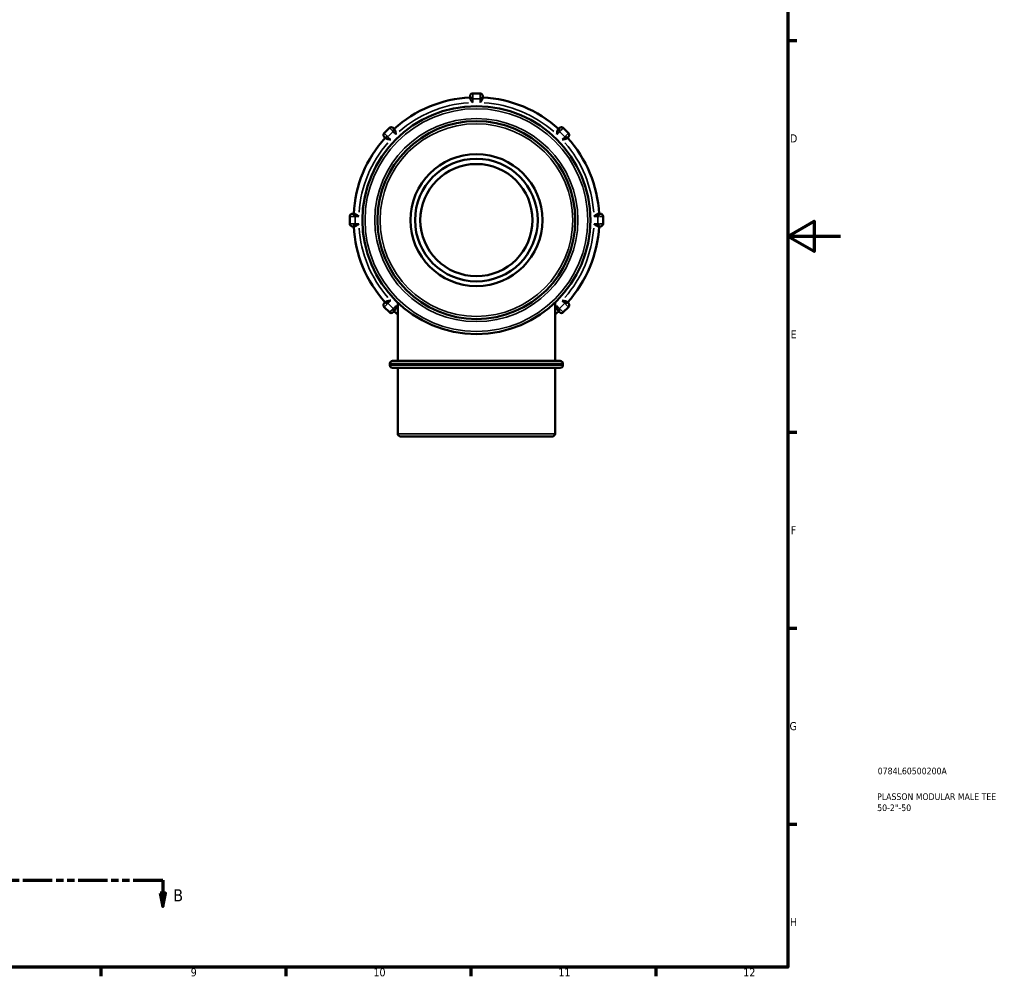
# Model space of a CAD drawing. Header units: millimetres. Extents: x -44 to 908, y 0 to 793.
# Tile 4 of 5: x 530 to 903, y 17 to 379. Entities that reach past the tile are written whole.
import ezdxf

# ---------------------------------------------------------------- set-up
doc = ezdxf.new("R2010")
doc.units = ezdxf.units.MM
doc.linetypes.add('DOUBLE_DASH_CHAIN', pattern=[1.2403, 0.6614, -0.0827, 0.1654, -0.0827, 0.1654, -0.0827])
for name, color, linetype, lineweight in [('Border (ANSI)', 7, 'Continuous', 70), ('Section Line (ANSI)', 7, 'DOUBLE_DASH_CHAIN', 70), ('Title (ISO)', 7, 'Continuous', 50), ('Visible (ANSI)', 7, 'Continuous', 50), ('Visible Narrow (ANSI)', 7, 'Continuous', 35)]:
    doc.layers.add(name, color=color, linetype=linetype, lineweight=lineweight)
doc.styles.add('Label Text (ANSI)', font='tahoma.ttf')
doc.styles.add('Note Text (ANSI)', font='tahoma.ttf')
doc.styles.add('Note Text (ISO)', font='tahoma.ttf')

# ---------------------------------------------------------------- blocks, each defined once
blk = doc.blocks.new('Borders Default Border')
at = {"layer": 'Border (ANSI)'}
for p, q in [((821, 371.25), (824.45, 371.25)), ((821, 222.75), (824.45, 222.75)), ((821, 148.5), (824.45, 148.5)), ((821, 74.25), (824.45, 74.25)), ((560.67, 20), (560.67, 16.55)), ((630.75, 20), (630.75, 16.55)), ((700.83, 20), (700.83, 16.55)), ((770.92, 20), (770.92, 16.55))]:
    blk.add_line(p, q, dxfattribs=at)
at = {"layer": 'Border (ANSI)', "flags": 128}
for points in [[(20, 20), (20, 574), (821, 574), (821, 20), (20, 20)], [(841, 297), (821, 297), (831, 302.77), (831, 291.23), (821, 297)]]:
    blk.add_lwpolyline(points, dxfattribs=at)
at = {"layer": 'Border (ANSI)', "attachment_point": 7, "style": 'Note Text (ANSI)'}
for s, insert, char_height in [('D', (821.81, 332.6), 3.05), ('E', (822.05, 258.35), 3.05), ('F', (822.14, 184.1), 3.05), ('G', (821.66, 109.79), 3.05), ('H', (821.81, 35.6), 3.05), ('9', (594.7, 16.49), 3.05), ('10', (663.96, 16.49), 3.048), ('11', (734.04, 16.55), 3.048), ('12', (804.13, 16.55), 3.048)]:
    blk.add_mtext(s, dxfattribs=dict(at, insert=insert, char_height=char_height))
blk = doc.blocks.new('Title Blocks ISO')
at = {"layer": 'Title (ISO)', "color": 232, "true_color": 0xca0064, "style": 'Note Text (ISO)'}
for tag, p in [('PART_NUMBER_001', (34.08, 73.13)), ('DESCRIPTION_001', (33.84, 63.4)), ('DESCRIPTION_002', (33.88, 59.18))]:
    blk.add_attdef(tag, p, '', height=2.5, dxfattribs=at)
blk = doc.blocks.new('2dTransSection0')
at = {"layer": 'Section Line (ANSI)', "linetype": 'DOUBLE_DASH_CHAIN', "ltscale": 16.827274}
blk.add_line((280.67, 53.03), (584.13, 53.03), dxfattribs=at)
at = {"layer": 'Section Line (ANSI)', "linetype": 'Continuous'}
for p, q in [((280.67, 53.03), (291.94, 53.03)), ((280.67, 53.03), (280.67, 48.03)), ((572.86, 53.03), (584.13, 53.03)), ((584.13, 53.03), (584.13, 48.03)), ((279.67, 48.03), (280.67, 43.03)), ((281.67, 48.03), (279.67, 48.03)), ((280.67, 48.03), (280.67, 43.03)), ((280.67, 43.03), (281.67, 48.03)), ((583.13, 48.03), (584.13, 43.03)), ((585.13, 48.03), (583.13, 48.03)), ((584.13, 48.03), (584.13, 43.03)), ((584.13, 43.03), (585.13, 48.03))]:
    blk.add_line(p, q, dxfattribs=at)
at = {"layer": 'Section Line (ANSI)', "linetype": 'Continuous', "flags": 128}
for points in [[(279.67, 48.03), (280.67, 43.03), (281.67, 48.03), (279.67, 48.03)], [(583.13, 48.03), (584.13, 43.03), (585.13, 48.03), (583.13, 48.03)]]:
    blk.add_lwpolyline(points, dxfattribs=at)
at = {"layer": 'Section Line (ANSI)'}
for points in [[(279.67, 48.03), (280.67, 43.03), (281.67, 48.03), (279.67, 48.03)], [(583.13, 48.03), (584.13, 43.03), (585.13, 48.03), (583.13, 48.03)]]:
    blk.add_solid(points, dxfattribs=at)
at = {"layer": 'Section Line (ANSI)', "char_height": 4.57, "attachment_point": 7, "style": 'Label Text (ANSI)'}
for insert in [(273.92, 44.96), (588.09, 44.96)]:
    blk.add_mtext('B', dxfattribs=dict(at, insert=insert))

msp = doc.modelspace()

# ---------------------------------------------------------------- linework, layer by layer
at = {"layer": 'Visible (ANSI)'}
for p, q in [((704.364, 351.177), (701.564, 351.177)), ((700.564, 349.425), (700.564, 350.177)), ((705.364, 350.177), (705.364, 349.425)), ((670.013, 338.108), (668.033, 336.129)), ((671.427, 338.108), (671.959, 337.576)), ((733.969, 337.576), (734.501, 338.108)), ((737.895, 336.129), (735.915, 338.108)), ((668.565, 334.182), (668.033, 334.714)), ((737.895, 334.714), (737.363, 334.182)), ((654.964, 304.577), (654.964, 301.777)), ((655.964, 305.577), (656.716, 305.577)), ((749.211, 305.577), (749.964, 305.577)), ((750.964, 301.777), (750.964, 304.577)), ((656.716, 300.777), (655.964, 300.777)), ((749.964, 300.777), (749.211, 300.777)), ((668.033, 271.64), (668.565, 272.173)), ((668.033, 270.226), (670.013, 268.246)), ((671.959, 268.778), (671.427, 268.246)), ((673.157, 249.777), (673.157, 271.908)), ((732.771, 249.777), (732.771, 271.908)), ((734.501, 268.246), (733.969, 268.778)), ((735.915, 268.246), (737.895, 270.226)), ((737.363, 272.173), (737.895, 271.64)), ((670.176, 248.177), (670.176, 248.777)), ((671.176, 249.777), (734.751, 249.777)), ((734.751, 247.177), (671.176, 247.177)), ((673.157, 222.177), (673.157, 247.177)), ((732.771, 222.177), (732.771, 247.177)), ((735.751, 248.177), (735.751, 248.777)), ((731.771, 221.177), (674.157, 221.177))]:
    msp.add_line(p, q, dxfattribs=at)
for radius in [43.2, 37.5, 25, 23.25, 21.25]:
    msp.add_circle((702.964, 303.177), radius, dxfattribs=at)
for centre, radius, start, end in [((701.564, 350.177), 1, 90, 180), ((704.364, 350.177), 1, 0, 90), ((702.964, 303.177), 46.56, 92.9547, 132.0453), ((702.964, 303.177), 46.56, 47.9547, 87.0453), ((668.74, 335.421), 1, 135, 225), ((670.72, 337.401), 1, 45, 135), ((735.208, 337.401), 1, 45, 135), ((737.188, 335.421), 1, 315, 45), ((702.964, 303.177), 46.56, 137.9547, 177.0453), ((702.964, 303.177), 46.56, 2.9547, 42.0453), ((655.964, 304.577), 1, 90, 180), ((749.964, 304.577), 1, 0, 90), ((655.964, 301.777), 1, 180, 270), ((702.964, 303.177), 46.56, 182.9547, 222.0453), ((702.964, 303.177), 46.56, 317.9547, 357.0453), ((749.964, 301.777), 1, 270, 0), ((668.74, 270.933), 1, 135, 225), ((737.188, 270.933), 1, 315, 45), ((670.72, 268.953), 1, 225, 315), ((702.964, 303.177), 46.56, 227.9547, 230.19441), ((702.964, 303.177), 46.56, 309.80559, 312.0453), ((735.208, 268.953), 1, 225, 315), ((671.176, 248.777), 1, 90, 180), ((671.176, 248.177), 1, 180, 270), ((734.751, 248.777), 1, 0, 90), ((734.751, 248.177), 1, 270, 0), ((674.157, 222.177), 1, 180, 270), ((731.771, 222.177), 1, 270, 0)]:
    msp.add_arc(centre, radius, start, end, dxfattribs=at)
for points, knots in [([(700.617, 349.177), (700.589, 349.25), (700.572, 349.318), (700.564, 349.394), (700.564, 349.41), (700.564, 349.425)], [0.994438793, 0.994438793, 0.994438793, 0.994438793, 1.064124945, 1.064124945, 1.082696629, 1.082696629, 1.082696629, 1.082696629]), ([(701.564, 347.715), (701.562, 347.717), (701.561, 347.719), (701.418, 347.917), (701.275, 348.114), (701.014, 348.487), (700.893, 348.666), (700.721, 348.956), (700.659, 349.072), (700.617, 349.177)], [-0.80107277, -0.80107277, -0.80107277, -0.80107277, -0.80030896, -0.80030896, -0.72775171, -0.72775171, -0.6586464, -0.6586464, -0.60821164, -0.60821164, -0.60821164, -0.60821164]), ([(705.31, 349.177), (705.269, 349.072), (705.207, 348.956), (705.034, 348.666), (704.913, 348.487), (704.653, 348.114), (704.51, 347.917), (704.367, 347.719), (704.365, 347.717), (704.364, 347.715)], [-0.19195335, -0.19195335, -0.19195335, -0.19195335, -0.14155639, -0.14155639, -0.07250287, -0.07250287, 0, 0, 0.00076324, 0.00076324, 0.00076324, 0.00076324]), ([(705.364, 349.425), (705.364, 349.361), (705.35, 349.298), (705.327, 349.222), (705.319, 349.2), (705.31, 349.177)], [0.152217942, 0.152217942, 0.152217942, 0.152217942, 0.168164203, 0.168164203, 0.174710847, 0.174710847, 0.174710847, 0.174710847]), ([(671.959, 337.576), (672.004, 337.531), (672.039, 337.477), (672.076, 337.407), (672.086, 337.386), (672.096, 337.363)], [0.152217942, 0.152217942, 0.152217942, 0.152217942, 0.168164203, 0.168164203, 0.174710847, 0.174710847, 0.174710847, 0.174710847]), ([(672.096, 337.363), (672.141, 337.26), (672.18, 337.133), (672.262, 336.807), (672.303, 336.595), (672.383, 336.147), (672.421, 335.907), (672.46, 335.665), (672.46, 335.663), (672.461, 335.66)], [-0.19195335, -0.19195335, -0.19195335, -0.19195335, -0.14155639, -0.14155639, -0.07250287, -0.07250287, 0, 0, 0.00076324, 0.00076324, 0.00076324, 0.00076324]), ([(733.467, 335.66), (733.467, 335.663), (733.468, 335.665), (733.507, 335.907), (733.545, 336.147), (733.624, 336.595), (733.665, 336.807), (733.748, 337.133), (733.786, 337.26), (733.832, 337.363)], [-0.80107277, -0.80107277, -0.80107277, -0.80107277, -0.80030896, -0.80030896, -0.72775171, -0.72775171, -0.6586464, -0.6586464, -0.60821164, -0.60821164, -0.60821164, -0.60821164]), ([(733.832, 337.363), (733.863, 337.435), (733.899, 337.495), (733.948, 337.554), (733.958, 337.566), (733.969, 337.576)], [0.994438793, 0.994438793, 0.994438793, 0.994438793, 1.064124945, 1.064124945, 1.082696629, 1.082696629, 1.082696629, 1.082696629]), ([(668.778, 334.045), (668.706, 334.076), (668.646, 334.112), (668.587, 334.161), (668.575, 334.172), (668.565, 334.182)], [0.994438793, 0.994438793, 0.994438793, 0.994438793, 1.064124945, 1.064124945, 1.082696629, 1.082696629, 1.082696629, 1.082696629]), ([(670.481, 333.681), (670.478, 333.681), (670.476, 333.681), (670.235, 333.72), (669.994, 333.758), (669.546, 333.838), (669.334, 333.879), (669.008, 333.962), (668.882, 334), (668.778, 334.045)], [-0.80107277, -0.80107277, -0.80107277, -0.80107277, -0.80030896, -0.80030896, -0.72775171, -0.72775171, -0.6586464, -0.6586464, -0.60821164, -0.60821164, -0.60821164, -0.60821164]), ([(737.15, 334.045), (737.046, 334), (736.92, 333.962), (736.593, 333.879), (736.381, 333.838), (735.933, 333.758), (735.693, 333.72), (735.452, 333.681), (735.449, 333.681), (735.447, 333.681)], [-0.19195335, -0.19195335, -0.19195335, -0.19195335, -0.14155639, -0.14155639, -0.07250287, -0.07250287, 0, 0, 0.00076324, 0.00076324, 0.00076324, 0.00076324]), ([(737.363, 334.182), (737.318, 334.137), (737.263, 334.102), (737.193, 334.065), (737.172, 334.055), (737.15, 334.045)], [0.152217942, 0.152217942, 0.152217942, 0.152217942, 0.168164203, 0.168164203, 0.174710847, 0.174710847, 0.174710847, 0.174710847]), ([(656.716, 305.577), (656.78, 305.577), (656.843, 305.564), (656.919, 305.54), (656.941, 305.533), (656.964, 305.524)], [0.152217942, 0.152217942, 0.152217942, 0.152217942, 0.168164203, 0.168164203, 0.174710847, 0.174710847, 0.174710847, 0.174710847]), ([(656.964, 305.524), (657.069, 305.482), (657.185, 305.42), (657.475, 305.248), (657.654, 305.127), (658.027, 304.866), (658.224, 304.723), (658.422, 304.58), (658.424, 304.579), (658.426, 304.577)], [-0.19195335, -0.19195335, -0.19195335, -0.19195335, -0.14155639, -0.14155639, -0.07250287, -0.07250287, 0, 0, 0.00076324, 0.00076324, 0.00076324, 0.00076324]), ([(747.502, 304.577), (747.504, 304.579), (747.506, 304.58), (747.704, 304.723), (747.901, 304.866), (748.274, 305.127), (748.453, 305.248), (748.742, 305.42), (748.858, 305.482), (748.964, 305.524)], [-0.80107277, -0.80107277, -0.80107277, -0.80107277, -0.80030896, -0.80030896, -0.72775171, -0.72775171, -0.6586464, -0.6586464, -0.60821164, -0.60821164, -0.60821164, -0.60821164]), ([(748.964, 305.524), (749.036, 305.552), (749.104, 305.569), (749.181, 305.577), (749.196, 305.577), (749.211, 305.577)], [0.994438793, 0.994438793, 0.994438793, 0.994438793, 1.064124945, 1.064124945, 1.082696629, 1.082696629, 1.082696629, 1.082696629]), ([(656.964, 300.831), (656.891, 300.802), (656.823, 300.785), (656.747, 300.778), (656.731, 300.777), (656.716, 300.777)], [0.994438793, 0.994438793, 0.994438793, 0.994438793, 1.064124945, 1.064124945, 1.082696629, 1.082696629, 1.082696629, 1.082696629]), ([(658.426, 301.777), (658.424, 301.776), (658.422, 301.774), (658.224, 301.631), (658.027, 301.489), (657.654, 301.228), (657.475, 301.107), (657.185, 300.934), (657.069, 300.872), (656.964, 300.831)], [-0.80107277, -0.80107277, -0.80107277, -0.80107277, -0.80030896, -0.80030896, -0.72775171, -0.72775171, -0.6586464, -0.6586464, -0.60821164, -0.60821164, -0.60821164, -0.60821164]), ([(748.964, 300.831), (748.858, 300.872), (748.742, 300.934), (748.453, 301.107), (748.274, 301.228), (747.901, 301.489), (747.704, 301.631), (747.506, 301.774), (747.504, 301.776), (747.502, 301.777)], [-0.19195335, -0.19195335, -0.19195335, -0.19195335, -0.14155639, -0.14155639, -0.07250287, -0.07250287, 0, 0, 0.00076324, 0.00076324, 0.00076324, 0.00076324]), ([(749.211, 300.777), (749.148, 300.777), (749.084, 300.791), (749.009, 300.814), (748.986, 300.822), (748.964, 300.831)], [0.152217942, 0.152217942, 0.152217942, 0.152217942, 0.168164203, 0.168164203, 0.174710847, 0.174710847, 0.174710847, 0.174710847]), ([(668.778, 272.31), (668.882, 272.355), (669.008, 272.393), (669.334, 272.476), (669.546, 272.517), (669.994, 272.596), (670.235, 272.635), (670.476, 272.673), (670.478, 272.674), (670.481, 272.674)], [-0.19195335, -0.19195335, -0.19195335, -0.19195335, -0.14155639, -0.14155639, -0.07250287, -0.07250287, 0, 0, 0.00076324, 0.00076324, 0.00076324, 0.00076324]), ([(735.447, 272.674), (735.449, 272.674), (735.452, 272.673), (735.693, 272.635), (735.933, 272.596), (736.381, 272.517), (736.593, 272.476), (736.92, 272.393), (737.046, 272.355), (737.15, 272.31)], [-0.80107277, -0.80107277, -0.80107277, -0.80107277, -0.80030896, -0.80030896, -0.72775171, -0.72775171, -0.6586464, -0.6586464, -0.60821164, -0.60821164, -0.60821164, -0.60821164]), ([(668.565, 272.173), (668.61, 272.217), (668.664, 272.253), (668.734, 272.29), (668.756, 272.3), (668.778, 272.31)], [0.152217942, 0.152217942, 0.152217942, 0.152217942, 0.168164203, 0.168164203, 0.174710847, 0.174710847, 0.174710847, 0.174710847]), ([(672.096, 268.991), (672.065, 268.92), (672.029, 268.86), (671.98, 268.8), (671.969, 268.789), (671.959, 268.778)], [0.994438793, 0.994438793, 0.994438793, 0.994438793, 1.064124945, 1.064124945, 1.082696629, 1.082696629, 1.082696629, 1.082696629]), ([(672.461, 270.694), (672.46, 270.692), (672.46, 270.689), (672.421, 270.448), (672.383, 270.208), (672.303, 269.76), (672.262, 269.548), (672.18, 269.221), (672.141, 269.095), (672.096, 268.991)], [-0.80107277, -0.80107277, -0.80107277, -0.80107277, -0.80030896, -0.80030896, -0.72775171, -0.72775171, -0.6586464, -0.6586464, -0.60821164, -0.60821164, -0.60821164, -0.60821164]), ([(733.832, 268.991), (733.786, 269.095), (733.748, 269.221), (733.665, 269.548), (733.624, 269.76), (733.545, 270.208), (733.507, 270.448), (733.468, 270.689), (733.467, 270.692), (733.467, 270.694)], [-0.19195335, -0.19195335, -0.19195335, -0.19195335, -0.14155639, -0.14155639, -0.07250287, -0.07250287, 0, 0, 0.00076324, 0.00076324, 0.00076324, 0.00076324]), ([(733.969, 268.778), (733.924, 268.823), (733.888, 268.878), (733.851, 268.948), (733.841, 268.969), (733.832, 268.991)], [0.152217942, 0.152217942, 0.152217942, 0.152217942, 0.168164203, 0.168164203, 0.174710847, 0.174710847, 0.174710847, 0.174710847]), ([(737.15, 272.31), (737.222, 272.279), (737.281, 272.243), (737.341, 272.193), (737.352, 272.183), (737.363, 272.173)], [0.994438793, 0.994438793, 0.994438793, 0.994438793, 1.064124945, 1.064124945, 1.082696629, 1.082696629, 1.082696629, 1.082696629])]:
    msp.add_open_spline(points, degree=3, knots=knots, dxfattribs=at)
at = {"layer": 'Visible Narrow (ANSI)'}
for p, q in [((701.564, 351.173), (701.564, 349.799)), ((704.364, 349.799), (704.364, 351.173)), ((701.502, 349.177), (700.639, 349.177)), ((701.564, 349.648), (701.564, 349.202)), ((701.564, 347.788), (701.564, 349.104)), ((701.704, 349.177), (704.224, 349.177)), ((704.364, 349.202), (704.364, 349.648)), ((704.364, 349.104), (704.364, 347.788)), ((705.288, 349.177), (704.426, 349.177)), ((668.036, 336.125), (669.007, 335.154)), ((669.546, 334.813), (671.328, 336.595)), ((670.987, 337.134), (670.016, 338.105)), ((671.409, 336.712), (671.094, 337.027)), ((672.08, 337.348), (671.471, 336.738)), ((671.478, 336.643), (672.409, 335.712)), ((733.519, 335.712), (734.449, 336.643)), ((734.457, 336.738), (733.847, 337.348)), ((734.833, 337.027), (734.518, 336.712)), ((734.6, 336.595), (736.382, 334.813)), ((735.912, 338.105), (734.94, 337.134)), ((736.92, 335.154), (737.892, 336.125)), ((669.403, 334.67), (668.793, 334.061)), ((669.114, 335.047), (669.429, 334.732)), ((670.429, 333.732), (669.499, 334.663)), ((736.429, 334.663), (735.499, 333.732)), ((736.498, 334.732), (736.813, 335.047)), ((737.134, 334.061), (736.524, 334.67)), ((656.342, 304.577), (654.968, 304.577)), ((656.939, 304.577), (656.493, 304.577)), ((656.964, 305.502), (656.964, 304.639)), ((656.964, 301.917), (656.964, 304.437)), ((657.037, 304.577), (658.353, 304.577)), ((747.575, 304.577), (748.891, 304.577)), ((748.964, 304.639), (748.964, 305.502)), ((748.964, 304.437), (748.964, 301.917)), ((749.434, 304.577), (748.989, 304.577)), ((750.959, 304.577), (749.585, 304.577)), ((654.968, 301.777), (656.342, 301.777)), ((656.493, 301.777), (656.939, 301.777)), ((656.964, 301.715), (656.964, 300.853)), ((658.353, 301.777), (657.037, 301.777)), ((748.891, 301.777), (747.575, 301.777)), ((748.964, 300.853), (748.964, 301.715)), ((748.989, 301.777), (749.434, 301.777)), ((749.585, 301.777), (750.959, 301.777)), ((669.499, 271.692), (670.429, 272.623)), ((735.499, 272.623), (736.429, 271.692)), ((669.007, 271.201), (668.036, 270.229)), ((668.793, 272.294), (669.403, 271.684)), ((669.429, 271.623), (669.114, 271.308)), ((671.328, 269.76), (669.546, 271.541)), ((670.016, 268.249), (670.987, 269.221)), ((671.094, 269.328), (671.409, 269.643)), ((671.471, 269.617), (672.08, 269.007)), ((672.409, 270.643), (671.478, 269.712)), ((734.449, 269.712), (733.519, 270.643)), ((733.847, 269.007), (734.457, 269.617)), ((734.518, 269.643), (734.833, 269.328)), ((736.382, 271.541), (734.6, 269.76)), ((734.94, 269.221), (735.912, 268.249)), ((736.813, 271.308), (736.498, 271.623)), ((736.524, 271.684), (737.134, 272.294)), ((737.892, 270.229), (736.92, 271.201)), ((735.348, 248.777), (670.58, 248.777)), ((670.58, 248.177), (735.348, 248.177)), ((673.524, 222.177), (732.404, 222.177))]:
    msp.add_line(p, q, dxfattribs=at)
for radius in [42.2, 38.5, 36.5]:
    msp.add_circle((702.964, 303.177), radius, dxfattribs=at)
for start, end in [(93.87039, 131.12961), (48.87039, 86.12961), (138.87039, 176.12961), (3.87039, 41.12961), (183.87039, 221.12961), (318.87039, 356.12961), (226.86123, 227.95557), (312.04443, 313.13877)]:
    msp.add_arc((702.964, 303.177), 44.56, start, end, dxfattribs=at)
for centre, major_axis, start_param, end_param in [((701.564, 349.425), (-1, 0), 4.7909288, 6.2046455), ((704.364, 349.425), (1, 0), 0.0785398, 1.4922565), ((671.252, 336.869), (0.707, 0.707), 0.0785398, 1.4922565), ((734.676, 336.869), (-0.707, 0.707), 4.7909288, 6.2046455), ((669.272, 334.889), (-0.707, -0.707), 4.7909288, 6.2046455), ((736.656, 334.889), (0.707, -0.707), 0.0785398, 1.4922565), ((656.716, 304.577), (0, 1), 0.0785398, 1.4922565), ((749.211, 304.577), (0, 1), 4.7909288, 6.2046455), ((656.716, 301.777), (0, -1), 4.7909288, 6.2046455), ((749.211, 301.777), (0, -1), 0.0785398, 1.4922565), ((669.272, 271.465), (-0.707, 0.707), 0.0785398, 1.4922565), ((671.252, 269.486), (0.707, -0.707), 4.7909288, 6.2046455), ((734.676, 269.486), (-0.707, -0.707), 0.0785398, 1.4922565), ((736.656, 271.465), (0.707, 0.707), 4.7909288, 6.2046455)]:
    msp.add_ellipse(centre, major_axis=major_axis, ratio=0.2473983, start_param=start_param, end_param=end_param, dxfattribs=at)

# ---------------------------------------------------------------- block references
msp.add_blockref('Borders Default Border', (0, 0))
msp.add_blockref('Title Blocks ISO', (821, 20)).add_auto_attribs({'PART_NUMBER_001': '0784L60500200A', 'DESCRIPTION_001': 'PLASSON MODULAR MALE TEE', 'DESCRIPTION_002': '50-2"-50'})
at = {"layer": 'Section Line (ANSI)'}
msp.add_blockref('2dTransSection0', (0, 0), dxfattribs=at)

doc.saveas('drawing.dxf')
